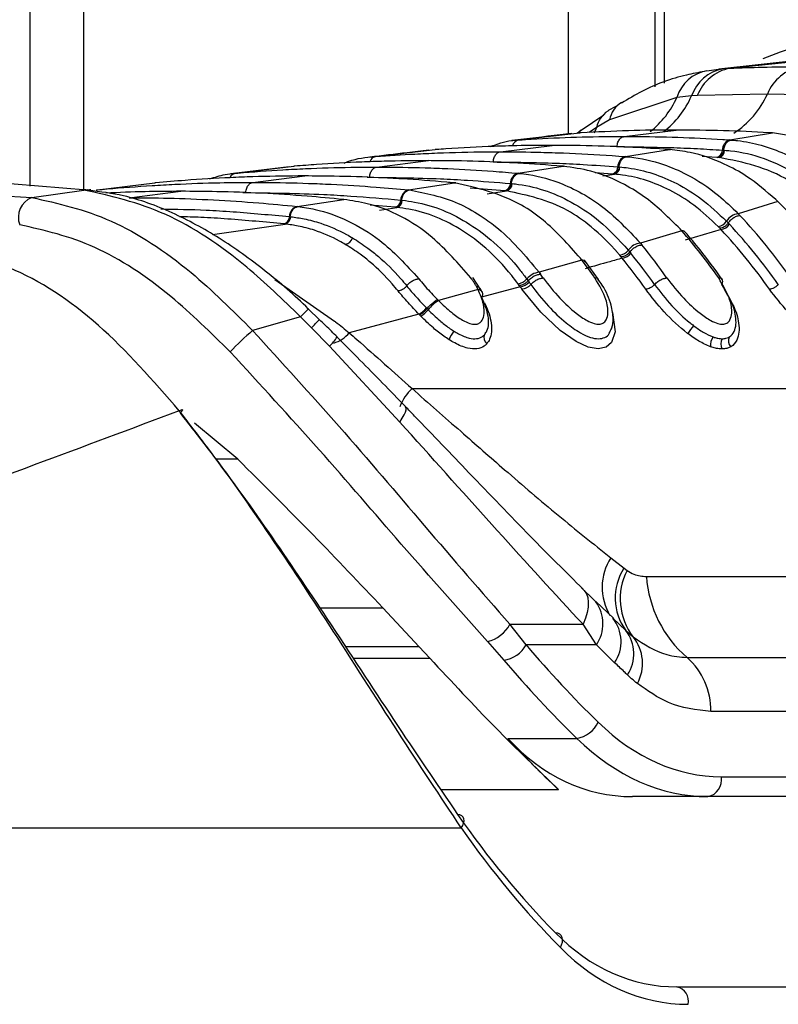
# Model space of a CAD drawing. Header units: millimetres. Extents: x 20 to 22981, y 40 to 19992.
# Tile 30 of 158: x 6633 to 6680, y 5854 to 5916. Entities that reach past the tile are written whole.
import ezdxf

# ---------------------------------------------------------------- set-up
doc = ezdxf.new("R2010")
doc.units = ezdxf.units.MM
doc.header["$LTSCALE"] = 2
doc.layers.add('COMPONENT_GEOMETRY', color=7, linetype='Continuous')
doc.styles.add('SLDTEXTSTYLE0', font='TXT', dxfattribs={"width": 0.75})
doc.dimstyles.new('SLDDIMSTYLE0', dxfattribs={"dimtxt": 100, "dimasz": 6.604, "dimexe": 0, "dimexo": 0.0625, "dimgap": 25, "dimtad": 0, "dimtih": 1, "dimtoh": 1, "dimdec": 0, "dimrnd": 1e-09, "dimzin": 12, "dimdsep": 46, "dimtxsty": 'SLDTEXTSTYLE0', "dimsah": 1, "dimcen": 0.09, "dimadec": 0, "dimazin": 3, "dimtfac": 1, "dimtdec": 0, "dimtofl": 0, "dimtmove": 0, "dimatfit": 3, "dimfxl": 1, "dimfrac": 2, "dimtolj": 1, "dimtzin": 12, "dimarcsym": 0})

# ---------------------------------------------------------------- blocks, each defined once
blk = doc.blocks.new('_D_4')
at = {"layer": 'COMPONENT_GEOMETRY', "color": 7}
for p, q in [((6638.523, 7959.491), (995.173, 7959.491)), ((1001.523, 7959.491), (1001.523, 5203.331)), ((801.453, 5183.019), (770.984, 5183.019)), ((770.984, 5183.019), (770.984, 5024.269)), ((1201.592, 5183.019), (1232.061, 5183.019)), ((1232.061, 5183.019), (1232.061, 5024.269)), ((770.984, 5024.269), (801.453, 5024.269)), ((1232.061, 5024.269), (1201.592, 5024.269)), ((1001.523, 2118.491), (1001.523, 4874.651)), ((6578.749, 2118.491), (995.173, 2118.491))]:
    blk.add_line(p, q, dxfattribs=at)
for points in [[(1001.523, 7959.491), (1000.507, 7952.887), (1002.539, 7952.887)], [(1001.523, 2118.491), (1002.539, 2125.095), (1000.507, 2125.095)]]:
    blk.add_solid(points, dxfattribs=at)
at = {"layer": 'COMPONENT_GEOMETRY', "color": 7, "char_height": 100, "attachment_point": 1, "style": 'SLDTEXTSTYLE0'}
for s, insert in [('9\'6.98"', (801.453, 5153.176)), ('2921mm', (728.745, 5003.558))]:
    blk.add_mtext(s, dxfattribs=dict(at, insert=insert))

msp = doc.modelspace()

# ---------------------------------------------------------------- linework, layer by layer
at = {"color": 7, "linetype": 'Continuous', "lineweight": 25}
for p, q in [((6633.394, 5905.354), (6633.394, 6410.022)), ((6672.655, 6410.022), (6672.655, 5911.6)), ((6681.804, 5913.258), (6676.682, 5912.707)), ((6677.372, 5912.76), (6682.607, 5913.313)), ((6675.923, 5912.599), (6676.944, 5912.734)), ((6676.944, 5912.734), (6677.372, 5912.76)), ((6674.048, 5910.932), (6669.796, 5909.515)), ((6674.96, 5911.022), (6674.048, 5910.932)), ((6675.327, 5911.043), (6674.96, 5911.022)), ((6679.729, 5911.138), (6675.327, 5911.043)), ((6684.127, 5911.043), (6679.729, 5911.138)), ((6669.442, 5909.804), (6668.034, 5908.847)), ((6669.796, 5909.515), (6668.992, 5909.041)), ((6667.837, 5908.714), (6668.013, 5908.874)), ((6670.732, 5908.474), (6673.988, 5908.877)), ((6664.006, 5908.25), (6664.093, 5908.256)), ((6664.093, 5908.256), (6667.929, 5908.696)), ((6668.016, 5908.868), (6667.783, 5908.665)), ((6668.023, 5908.701), (6667.929, 5908.696)), ((6667.929, 5908.696), (6667.951, 5908.698)), ((6677.37, 5908.256), (6680.048, 5908.696)), ((6677.37, 5908.256), (6677.458, 5908.25)), ((6680.048, 5908.696), (6679.954, 5908.701)), ((6655.102, 5907.207), (6658.841, 5907.646)), ((6658.919, 5907.652), (6658.841, 5907.646)), ((6658.841, 5907.646), (6658.858, 5907.648)), ((6662.954, 5907.511), (6666.21, 5907.914)), ((6670.805, 5907.207), (6673.58, 5907.646)), ((6673.58, 5907.646), (6673.501, 5907.652)), ((6673.647, 5907.643), (6673.569, 5907.649)), ((6673.58, 5907.646), (6673.648, 5907.648)), ((6655.029, 5907.201), (6655.102, 5907.207)), ((6670.805, 5907.207), (6670.88, 5907.201)), ((6676.648, 5907.153), (6676.562, 5907.158)), ((6676.706, 5907.149), (6676.649, 5907.153)), ((6676.899, 5907.616), (6676.984, 5907.61)), ((6676.985, 5907.61), (6677.042, 5907.606)), ((6649.672, 5906.566), (6646.01, 5906.13)), ((6646.294, 5906.16), (6649.963, 5906.598)), ((6650.03, 5906.604), (6649.963, 5906.598)), ((6655.175, 5906.549), (6658.432, 5906.952)), ((6664.057, 5906.16), (6666.901, 5906.598)), ((6666.901, 5906.598), (6666.834, 5906.604)), ((6666.901, 5906.598), (6666.973, 5906.599)), ((6666.972, 5906.594), (6666.905, 5906.6)), ((6670.33, 5906.567), (6670.402, 5906.561)), ((6670.403, 5906.561), (6670.451, 5906.557)), ((6646.23, 5906.154), (6646.294, 5906.16)), ((6647.397, 5905.587), (6650.654, 5905.99)), ((6664.057, 5906.16), (6664.122, 5906.154)), ((6670.063, 5906.104), (6669.991, 5906.11)), ((6670.112, 5906.1), (6670.063, 5906.104)), ((6621.039, 5905.337), (6633.497, 5904.639)), ((6637.624, 5905.115), (6641.239, 5905.552)), ((6641.298, 5905.558), (6641.239, 5905.552)), ((6657.171, 5905.115), (6660.069, 5905.552)), ((6660.069, 5905.552), (6660.01, 5905.558)), ((6660.069, 5905.552), (6660.144, 5905.553)), ((6660.143, 5905.548), (6660.084, 5905.553)), ((6663.579, 5905.52), (6663.641, 5905.514)), ((6663.642, 5905.514), (6663.684, 5905.51)), ((6633.497, 5904.639), (6636.765, 5905.107)), ((6636.674, 5905.117), (6636.473, 5905.138)), ((6636.765, 5905.107), (6636.674, 5905.117)), ((6637.21, 5905.112), (6637.115, 5905.122)), ((6637.568, 5905.11), (6637.624, 5905.115)), ((6639.619, 5904.624), (6642.875, 5905.027)), ((6657.171, 5905.115), (6657.228, 5905.11)), ((6663.3, 5905.057), (6663.237, 5905.063)), ((6663.343, 5905.053), (6663.3, 5905.057)), ((6650.174, 5904.074), (6653.115, 5904.51)), ((6650.174, 5904.074), (6650.224, 5904.069)), ((6653.115, 5904.51), (6653.063, 5904.515)), ((6656.401, 5904.013), (6656.346, 5904.019)), ((6656.439, 5904.01), (6656.401, 5904.013)), ((6656.689, 5904.475), (6656.745, 5904.47)), ((6656.745, 5904.47), (6656.782, 5904.466)), ((6680.383, 5904.392), (6677.892, 5903.619)), ((6680.383, 5904.392), (6680.259, 5904.511)), ((6649.69, 5903.435), (6649.739, 5903.43)), ((6649.74, 5903.43), (6649.772, 5903.426)), ((6677.892, 5903.619), (6678.003, 5903.502)), ((6649.394, 5902.973), (6649.345, 5902.978)), ((6649.428, 5902.97), (6649.394, 5902.973)), ((6676.745, 5902.699), (6676.638, 5902.81)), ((6676.817, 5902.623), (6676.745, 5902.699)), ((6677.158, 5903.149), (6677.268, 5903.035)), ((6677.268, 5903.035), (6677.343, 5902.955)), ((6674.346, 5902.545), (6671.747, 5901.774)), ((6674.346, 5902.545), (6674.241, 5902.664)), ((6674.553, 5902.448), (6674.447, 5902.566)), ((6676.817, 5902.623), (6674.567, 5901.962)), ((6671.747, 5901.774), (6671.843, 5901.657)), ((6670.545, 5900.899), (6670.453, 5901.01)), ((6670.607, 5900.822), (6670.545, 5900.899)), ((6670.99, 5901.33), (6671.085, 5901.216)), ((6671.085, 5901.216), (6671.15, 5901.136)), ((6668.069, 5900.703), (6665.385, 5899.934)), ((6668.069, 5900.703), (6667.978, 5900.821)), ((6668.28, 5900.6), (6668.188, 5900.719)), ((6669.114, 5899.486), (6668.289, 5900.614)), ((6661.672, 5898.895), (6661.223, 5899.613)), ((6665.385, 5899.934), (6665.47, 5899.817)), ((6661.549, 5898.851), (6661.446, 5899.043)), ((6664.192, 5899.027), (6661.772, 5898.364)), ((6664.137, 5899.104), (6664.057, 5899.214)), ((6664.192, 5899.027), (6664.137, 5899.104)), ((6664.609, 5899.516), (6664.691, 5899.402)), ((6664.691, 5899.402), (6664.748, 5899.323)), ((6661.549, 5898.851), (6659.057, 5898.157)), ((6661.813, 5898.675), (6661.706, 5898.888)), ((6658.996, 5898.219), (6659.057, 5898.157)), ((6650.388, 5897.145), (6647.378, 5896.277)), ((6651.08, 5896.448), (6650.388, 5897.145)), ((6651.568, 5896.961), (6650.883, 5897.625)), ((6657.829, 5897.297), (6653.451, 5896.13)), ((6657.941, 5897.181), (6657.869, 5897.256)), ((6658.303, 5897.693), (6658.34, 5897.655)), ((6658.34, 5897.655), (6658.408, 5897.586)), ((6652.205, 5895.285), (6651.08, 5896.448)), ((6656.628, 5890.523), (6652.205, 5895.285)), ((6657.399, 5892.624), (6696.644, 5892.624)), ((6646.444, 5888.185), (6643.732, 5890.451)), ((6669.881, 5881.994), (6670.718, 5881.337)), ((6670.718, 5881.337), (6670.91, 5881.197)), ((6672.128, 5880.806), (6698.401, 5880.806)), ((6668.046, 5880.101), (6668.845, 5879.321)), ((6668.845, 5879.321), (6668.948, 5879.231)), ((6670.07, 5878.167), (6668.953, 5879.234)), ((6655.555, 5878.854), (6657.853, 5876.395)), ((6670.006, 5878.206), (6670.83, 5877.423)), ((6663.548, 5877.813), (6668.145, 5877.813)), ((6664.568, 5876.51), (6663.548, 5877.813)), ((6668.979, 5876.51), (6668.145, 5877.813)), ((6670.83, 5877.423), (6671.298, 5877.013)), ((6662.146, 5876.72), (6663.168, 5875.557)), ((6658.51, 5875.683), (6657.853, 5876.395)), ((6668.979, 5876.51), (6664.568, 5876.51)), ((6670.13, 5875.398), (6668.979, 5876.51)), ((6674.681, 5875.726), (6700.954, 5875.726)), ((6702.446, 5872.339), (6676.173, 5872.339)), ((6663.426, 5870.642), (6667.752, 5870.642)), ((6676.841, 5868.223), (6711.825, 5868.223)), ((6675.993, 5866.981), (6671.244, 5866.981)), ((6710.977, 5866.981), (6675.993, 5866.981)), ((6605.242, 5865.022), (6660.486, 5865.022)), ((6674.048, 5855.022), (6712.515, 5855.022))]:
    msp.add_line(p, q, dxfattribs=at)
at = {"color": 8, "linetype": 'Continuous', "lineweight": 25}
for p, q in [((6636.742, 6410.022), (6636.742, 5905.154)), ((6667.226, 5908.628), (6667.226, 6410.022)), ((6673.241, 6410.022), (6673.241, 5911.816)), ((6668.992, 5909.041), (6668.536, 5908.724)), ((6668.992, 5909.041), (6668.852, 5908.677)), ((6670.242, 5907.832), (6670.281, 5907.832)), ((6676.562, 5907.158), (6675.62, 5907.213)), ((6654.581, 5905.906), (6654.725, 5905.908)), ((6669.991, 5906.11), (6668.904, 5906.182)), ((6669.39, 5905.988), (6670.112, 5906.1)), ((6663.237, 5905.063), (6661.048, 5905.225)), ((6637.548, 5905.097), (6637.624, 5905.115)), ((6646.772, 5904.943), (6646.947, 5904.945)), ((6662.121, 5904.867), (6663.343, 5905.053)), ((6656.346, 5904.019), (6654.768, 5904.146)), ((6655.344, 5903.846), (6656.439, 5904.01)), ((6644.854, 5902.302), (6649.428, 5902.97)), ((6648.771, 5899.486), (6652.533, 5896.867)), ((6646.444, 5888.185), (6645.05, 5888.185)), ((6651.591, 5878.854), (6655.555, 5878.854)), ((6657.853, 5876.395), (6653.223, 5876.395)), ((6653.692, 5875.683), (6658.51, 5875.683)), ((6666.607, 5867.417), (6659.207, 5867.417))]:
    msp.add_line(p, q, dxfattribs=at)
at = {"color": 7, "linetype": 'Continuous', "lineweight": 25, "flags": 128}
for points in [[(6636.473, 5905.138), (6636.772, 5905.153), (6636.904, 5905.145)], [(6636.674, 5905.117), (6636.974, 5905.132), (6637.115, 5905.122)], [(6636.765, 5905.107), (6637.066, 5905.122), (6637.21, 5905.112)], [(6642.768, 5891.234), (6642.847, 5891.274), (6642.908, 5891.298), (6642.948, 5891.304), (6642.967, 5891.293), (6642.964, 5891.265), (6642.939, 5891.219), (6642.892, 5891.159), (6642.858, 5891.12)], [(6668.046, 5880.101), (6668.221, 5879.938), (6668.352, 5879.732), (6668.436, 5879.487), (6668.473, 5879.205), (6668.462, 5878.892), (6668.402, 5878.552), (6668.296, 5878.191), (6668.145, 5877.813)], [(6660.486, 5865.022), (6660.58, 5865.173), (6660.639, 5865.322), (6660.663, 5865.461), (6660.65, 5865.587), (6660.601, 5865.693), (6660.517, 5865.775), (6660.403, 5865.829), (6660.262, 5865.853)], [(6666.723, 5857.487), (6666.8, 5857.658), (6666.845, 5857.826), (6666.854, 5857.984), (6666.828, 5858.124), (6666.768, 5858.242), (6666.676, 5858.332), (6666.556, 5858.39), (6666.413, 5858.413)]]:
    msp.add_lwpolyline(points, dxfattribs=at)
at = {"color": 8, "linetype": 'Continuous', "lineweight": 25, "flags": 128}
for points in [[(6669.974, 5897.427), (6669.988, 5897.399), (6670.162, 5896.19), (6669.934, 5895.514), (6669.593, 5895.225), (6669.098, 5895.12), (6668.469, 5895.228), (6667.703, 5895.578), (6666.7, 5896.281), (6665.491, 5897.42), (6664.302, 5898.872), (6664.302, 5898.872)], [(6656.628, 5890.523), (6656.779, 5890.759), (6656.895, 5890.968), (6656.975, 5891.147), (6657.017, 5891.295), (6657.021, 5891.409), (6656.987, 5891.487), (6656.98, 5891.494)]]:
    msp.add_lwpolyline(points, dxfattribs=at)
at = {"color": 7, "linetype": 'Continuous', "lineweight": 25}
for centre, radius, start, end in [((6686.75, 5896.072), 18.755, 56.61827, 112.91532), ((6676.308, 5910.279), 2.352, 99.42431, 163.88216), ((6677.435, 5910.159), 2.621, 100.79171, 160.77104), ((6677.898, 5910.057), 2.754, 101.02911, 159.01926), ((6682.359, 5910.072), 2.837, 101.08325, 157.92071), ((6677.554, 5907.628), 0.655, 106.25083, 181.05891), ((6670.989, 5906.574), 0.659, 106.20583, 180.63266), ((6676.432, 5907.607), 0.468, 286.25103, 1.06014), ((6676.574, 5907.597), 0.468, 286.39587, 1.05623), ((6669.859, 5906.562), 0.471, 286.20607, 0.63411), ((6669.98, 5906.552), 0.471, 286.33238, 0.63536), ((6664.242, 5905.523), 0.663, 106.16608, 180.27075), ((6663.105, 5905.518), 0.474, 286.16636, 0.27239), ((6663.21, 5905.508), 0.474, 286.27848, 0.27636), ((6634.001, 5903.39), 1.348, 111.96227, 200.37114), ((6657.356, 5904.475), 0.666, 106.13056, 179.95751), ((6650.359, 5903.431), 0.669, 106.0986, 179.68319), ((6656.213, 5904.476), 0.476, 286.13087, 359.95932), ((6656.306, 5904.467), 0.476, 286.2312, 359.96465), ((6656.099, 5879.763), 34.587, 34.94985, 45.40523), ((6649.212, 5903.438), 0.478, 286.09895, 359.68513), ((6649.294, 5903.429), 0.478, 286.18983, 359.69143), ((6678.014, 5902.622), 1.005, 97.00292, 148.35536), ((6652.316, 5879.347), 35.261, 35.01023, 43.23921), ((6676.548, 5903.517), 0.713, 277.30113, 328.90406), ((6676.732, 5903.34), 0.722, 276.77754, 327.83761), ((6651.897, 5879.186), 34.821, 35.01487, 43.04915), ((6653.08, 5902.279), 0.603, 281.76783, 342.48866), ((6674.366, 5902.276), 0.27, 43.39896, 94.21453), ((6647.236, 5878.923), 35.958, 35.05687, 41.06765), ((6651.632, 5879.097), 34.464, 35.01487, 43.04915), ((6671.868, 5900.701), 1.08, 96.44825, 144.38493), ((6643.482, 5878.548), 36.583, 35.08598, 39.17326), ((6670.364, 5901.77), 0.766, 276.7112, 324.90377), ((6670.523, 5901.593), 0.775, 276.23559, 323.90884), ((6643.081, 5878.402), 36.121, 35.08803, 39.00591), ((6668.093, 5900.444), 0.26, 40.78221, 95.22901), ((6638.431, 5878.164), 37.234, 35.10433, 37.25107), ((6642.826, 5878.321), 35.751, 35.08803, 39.00591), ((6665.505, 5898.781), 1.159, 95.92632, 140.65225), ((6634.701, 5877.823), 37.821, 35.11108, 35.5571), ((6663.969, 5900.031), 0.822, 276.16333, 321.14886), ((6664.109, 5899.855), 0.832, 275.72395, 320.20608), ((6634.071, 5877.616), 36.955, 35.11125, 35.40674), ((6634.316, 5877.69), 37.338, 35.11125, 35.40674), ((6661.495, 5898.547), 0.348, 327.58906, 21.97419), ((6660.472, 5895.893), 2.669, 122.00879, 140.65684), ((6656.967, 5898.812), 1.743, 299.64012, 320.05088), ((6656.913, 5898.838), 1.95, 301.81771, 320.02581), ((6678.488, 5893.732), 4.429, 140.00313, 147.98296), ((6660.742, 5880.816), 20.436, 130.84196, 136.29038), ((6661.336, 5895.168), 1.697, 140.71801, 161.78161), ((6662.395, 5895.824), 0.479, 155.05948, 232.23484), ((6677.028, 5895.358), 0.877, 144.1867, 186.46394), ((6677.459, 5895.425), 0.658, 149.55754, 207.67876), ((6677.81, 5895.629), 0.538, 153.84355, 224.28764), ((6673.606, 5879.461), 3.444, 146.99789, 216.29366), ((6674.414, 5879.411), 3.933, 152.99544, 217.58657), ((6679.475, 5881.316), 7.365, 183.97562, 229.38867), ((6668.17, 5876.718), 2.363, 326.04755, 39.02435), ((6661.616, 5878.845), 2.19, 284.00583, 331.8923), ((6668.945, 5875.954), 2.39, 326.4096, 37.91803), ((6669.244, 5875.355), 2.639, 331.25232, 38.91319), ((6662.896, 5877.461), 1.923, 278.12061, 330.38588), ((6671.788, 5872.429), 4.385, 358.81343, 48.73005), ((6667.483, 5872.38), 1.759, 278.80532, 335.98248), ((6675.771, 5868.043), 1.085, 281.81036, 9.5356), ((6673.848, 5854.12), 0.924, 347.88572, 77.5198)]:
    msp.add_arc(centre, radius, start, end, dxfattribs=at)
at = {"color": 8, "linetype": 'Continuous', "lineweight": 25}
for centre, radius, start, end in [((6668.824, 5913.287), 5.73, 308.18229, 335.72964), ((6669.712, 5913.306), 5.723, 307.68787, 336.48518), ((6674.514, 5913.485), 5.719, 302.87292, 335.77563), ((6671.487, 5909.149), 1.73, 122.77661, 167.77741), ((6670.669, 5908.647), 1.723, 124.53708, 166.76446), ((6664.204, 5907.759), 0.51, 102.55095, 166.0034), ((6655.204, 5906.727), 0.491, 102.03316, 160.83219), ((6646.377, 5905.711), 0.457, 100.42108, 156.93985), ((6661.521, 5898.511), 0.341, 29.16336, 85.25213), ((6654.934, 5892.977), 6.167, 130.99048, 137.48624), ((6635.086, 5912.157), 22.418, 315.51371, 317.3564), ((6650.419, 5897.241), 2.648, 312.40045, 328.9444), ((6651.955, 5897.348), 1.929, 285.52063, 320.84835), ((6659.503, 5890.365), 3.088, 132.95887, 158.77508), ((6672.794, 5880.146), 3.451, 147.60516, 211.0299), ((6667.037, 5877.849), 2.359, 325.41695, 35.86872)]:
    msp.add_arc(centre, radius, start, end, dxfattribs=at)
at = {"color": 7, "linetype": 'Continuous', "lineweight": 25}
for centre, major_axis, ratio, start_param, end_param in [((6701.789, 5940.587), (-4.159, 84.313), 0.706247, 2.398562, 2.492116), ((6700.941, 5940.545), (-4.159, 85.513), 0.70627, 2.399047, 2.492601), ((6676.377, 5887.023), (-0.927, 18.789), 0.706247, 2.492116, 3.106771), ((6704.764, 5940.545), (15.406, 84.89), 0.695466, 2.652484, 2.72124), ((6673.089, 5886.981), (3.601, 19.843), 0.695466, 2.652484, 3.267139), ((6675.529, 5886.981), (-0.927, 19.989), 0.706346, 2.494194, 3.108849), ((6701.533, 5923.022), (10.622, 77.443), 0.700456, 2.491976, 2.64649), ((6702.236, 5922.926), (10.626, 78.448), 0.700621, 2.490812, 2.645326), ((6675.483, 5875.022), (2.828, 19.902), 0.699969, 2.649844, 3.240726), ((6676.187, 5874.926), (2.832, 20.906), 0.700621, 2.645326, 3.236207)]:
    msp.add_ellipse(centre, major_axis=major_axis, ratio=ratio, start_param=start_param, end_param=end_param, dxfattribs=at)
for points, knots in [([(6677.372, 5912.76), (6678.051, 5912.786), (6679.531, 5912.843), (6681.012, 5912.852), (6681.813, 5912.856)], [0, 0, 0, 0, 0.458483, 1, 1, 1, 1]), ([(6675.776, 5912.556), (6675.397, 5912.488), (6674.049, 5912.246), (6672.283, 5911.597), (6670.989, 5910.825), (6670.568, 5910.574)], [0, 0, 0, 0, 0.2088826, 0.7423867, 1, 1, 1, 1]), ([(6670.301, 5910.409), (6670.12, 5910.318), (6669.91, 5910.212), (6669.719, 5910.083), (6669.693, 5910.065)], [0, 0, 0, 0, 0.866299, 1, 1, 1, 1]), ([(6673.988, 5908.877), (6673.94, 5908.877), (6672.946, 5908.876), (6670.957, 5908.849), (6669.017, 5908.751), (6668.023, 5908.701)], [0, 0, 0, 0, 0.024033, 0.499895, 1, 1, 1, 1]), ([(6679.954, 5908.701), (6679.905, 5908.704), (6678.912, 5908.762), (6676.923, 5908.852), (6674.983, 5908.868), (6673.988, 5908.877)], [0, 0, 0, 0, 0.024244, 0.500106, 1, 1, 1, 1]), ([(6667.436, 5908.652), (6667.192, 5908.625), (6665.907, 5908.48), (6664.667, 5908.334), (6663.663, 5908.215)], [0, 0, 0, 0, 0.189573, 1, 1, 1, 1]), ([(6664.093, 5908.256), (6664.239, 5908.266), (6665.331, 5908.336), (6667.369, 5908.431), (6669.437, 5908.472), (6670.557, 5908.473), (6670.732, 5908.474)], [0, 0, 0, 0, 0.0661, 0.493687, 0.921273, 1, 1, 1, 1]), ([(6670.281, 5907.832), (6670.287, 5907.885), (6670.302, 5908.027), (6670.387, 5908.237), (6670.54, 5908.418), (6670.668, 5908.455), (6670.732, 5908.474)], [0, 0, 0, 0, 0.161092, 0.440728, 0.720364, 1, 1, 1, 1]), ([(6670.732, 5908.474), (6670.906, 5908.473), (6672.027, 5908.472), (6674.094, 5908.431), (6676.133, 5908.336), (6677.224, 5908.266), (6677.37, 5908.256)], [0, 0, 0, 0, 0.078728, 0.506313, 0.933899, 1, 1, 1, 1]), ([(6685.946, 5906.359), (6685.913, 5906.385), (6684.995, 5907.096), (6683.069, 5908.238), (6681.054, 5908.543), (6680.048, 5908.696)], [0, 0, 0, 0, 0.018267, 0.509409, 1, 1, 1, 1]), ([(6666.21, 5907.914), (6665.468, 5907.91), (6664.253, 5907.902), (6662.025, 5907.836), (6660.336, 5907.751), (6659.122, 5907.666), (6658.919, 5907.652)], [0, 0, 0, 0, 0.3052025, 0.4998424, 0.916458, 1, 1, 1, 1]), ([(6662.302, 5907.835), (6662.747, 5907.995), (6663.309, 5908.198), (6663.886, 5908.241), (6664.006, 5908.25)], [0, 0, 0, 0, 0.791456, 1, 1, 1, 1]), ([(6673.501, 5907.652), (6672.759, 5907.701), (6671.544, 5907.781), (6669.316, 5907.874), (6667.627, 5907.912), (6666.412, 5907.914), (6666.21, 5907.914)], [0, 0, 0, 0, 0.305522, 0.500162, 0.917082, 1, 1, 1, 1]), ([(6670.281, 5907.832), (6671.399, 5907.822), (6673.082, 5907.806), (6675.287, 5907.714), (6676.376, 5907.648), (6676.899, 5907.616)], [0, 0, 0, 0, 0.50631, 0.762623, 1, 1, 1, 1]), ([(6680.259, 5904.511), (6679.657, 5905.027), (6678.625, 5905.911), (6676.81, 5906.893), (6675.18, 5907.465), (6674.014, 5907.597), (6673.58, 5907.646)], [0, 0, 0, 0, 0.296146, 0.5073, 0.816527, 1, 1, 1, 1]), ([(6676.984, 5907.61), (6676.992, 5907.662), (6677.012, 5907.805), (6677.105, 5908.014), (6677.265, 5908.195), (6677.394, 5908.232), (6677.459, 5908.25)], [0, 0, 0, 0, 0.160966, 0.440644, 0.720322, 1, 1, 1, 1]), ([(6677.458, 5908.25), (6677.587, 5908.239), (6678.724, 5908.141), (6680.577, 5907.607), (6682.521, 5906.487), (6683.453, 5905.716), (6683.753, 5905.468)], [0, 0, 0, 0, 0.058111, 0.513481, 0.843245, 1, 1, 1, 1]), ([(6653.136, 5906.804), (6653.232, 5906.844), (6653.846, 5907.097), (6654.488, 5907.154), (6655.029, 5907.201)], [0, 0, 0, 0, 0.157058, 1, 1, 1, 1]), ([(6658.449, 5907.608), (6657.991, 5907.555), (6656.738, 5907.41), (6655.525, 5907.264), (6654.754, 5907.172)], [0, 0, 0, 0, 0.365263, 1, 1, 1, 1]), ([(6655.102, 5907.207), (6655.926, 5907.265), (6657.222, 5907.357), (6659.537, 5907.462), (6661.331, 5907.507), (6662.652, 5907.511), (6662.954, 5907.511)], [0, 0, 0, 0, 0.314829, 0.495571, 0.884785, 1, 1, 1, 1]), ([(6662.503, 5906.87), (6662.509, 5906.922), (6662.524, 5907.065), (6662.608, 5907.274), (6662.762, 5907.456), (6662.89, 5907.493), (6662.954, 5907.511)], [0, 0, 0, 0, 0.161092, 0.440728, 0.720364, 1, 1, 1, 1]), ([(6662.954, 5907.511), (6663.801, 5907.505), (6665.122, 5907.496), (6667.461, 5907.419), (6669.231, 5907.325), (6670.527, 5907.228), (6670.805, 5907.207)], [0, 0, 0, 0, 0.32369, 0.504431, 0.893531, 1, 1, 1, 1]), ([(6670.402, 5906.561), (6670.41, 5906.613), (6670.431, 5906.756), (6670.525, 5906.965), (6670.686, 5907.146), (6670.815, 5907.183), (6670.88, 5907.201)], [0, 0, 0, 0, 0.161001, 0.440667, 0.720334, 1, 1, 1, 1]), ([(6670.88, 5907.201), (6670.942, 5907.196), (6671.725, 5907.124), (6673.004, 5906.837), (6674.88, 5906.024), (6676.467, 5904.998), (6677.483, 5904.015), (6677.892, 5903.619)], [0, 0, 0, 0, 0.02498, 0.311752, 0.510885, 0.803406, 1, 1, 1, 1]), ([(6682.547, 5904.613), (6682.065, 5904.998), (6680.271, 5906.429), (6678.212, 5906.845), (6676.706, 5907.149)], [0, 0, 0, 0, 0.268949, 1, 1, 1, 1]), ([(6677.042, 5907.606), (6677.164, 5907.596), (6678.704, 5907.463), (6680.815, 5906.733), (6682.552, 5905.362), (6683.047, 5904.971)], [0, 0, 0, 0, 0.058019, 0.731528, 1, 1, 1, 1]), ([(6646.294, 5906.16), (6646.345, 5906.164), (6647.342, 5906.251), (6648.811, 5906.357), (6651.176, 5906.478), (6653.14, 5906.539), (6654.631, 5906.546), (6655.175, 5906.549)], [0, 0, 0, 0, 0.017392, 0.336932, 0.496696, 0.8163, 1, 1, 1, 1]), ([(6658.432, 5906.952), (6657.505, 5906.945), (6656.104, 5906.934), (6653.757, 5906.851), (6651.884, 5906.75), (6650.484, 5906.639), (6650.03, 5906.604)], [0, 0, 0, 0, 0.330895, 0.499787, 0.837714, 1, 1, 1, 1]), ([(6654.725, 5905.908), (6654.731, 5905.96), (6654.746, 5906.102), (6654.83, 5906.312), (6654.984, 5906.494), (6655.111, 5906.531), (6655.175, 5906.549)], [0, 0, 0, 0, 0.161092, 0.440728, 0.720364, 1, 1, 1, 1]), ([(6655.175, 5906.549), (6655.246, 5906.549), (6656.264, 5906.548), (6657.755, 5906.524), (6660.121, 5906.436), (6662.064, 5906.325), (6663.533, 5906.203), (6664.057, 5906.16)], [0, 0, 0, 0, 0.0239994, 0.3435395, 0.503304, 0.8229067, 1, 1, 1, 1]), ([(6666.834, 5906.604), (6665.907, 5906.673), (6664.507, 5906.779), (6662.16, 5906.89), (6660.286, 5906.944), (6658.885, 5906.95), (6658.432, 5906.952)], [0, 0, 0, 0, 0.331322, 0.500214, 0.838141, 1, 1, 1, 1]), ([(6662.503, 5906.87), (6663.82, 5906.856), (6665.702, 5906.835), (6668.311, 5906.71), (6669.603, 5906.619), (6670.33, 5906.567)], [0, 0, 0, 0, 0.504425, 0.721113, 1, 1, 1, 1]), ([(6674.241, 5902.664), (6673.551, 5903.349), (6672.449, 5904.442), (6670.542, 5905.607), (6668.791, 5906.338), (6667.483, 5906.518), (6666.901, 5906.598)], [0, 0, 0, 0, 0.316585, 0.505351, 0.78008, 1, 1, 1, 1]), ([(6670.451, 5906.557), (6670.627, 5906.539), (6671.843, 5906.415), (6673.603, 5905.824), (6675.655, 5904.567), (6676.643, 5903.635), (6677.158, 5903.149)], [0, 0, 0, 0, 0.073597, 0.507112, 0.742765, 1, 1, 1, 1]), ([(6650.654, 5905.99), (6650.514, 5905.989), (6649.428, 5905.988), (6647.868, 5905.959), (6645.502, 5905.866), (6643.47, 5905.747), (6641.911, 5905.611), (6641.298, 5905.558)], [0, 0, 0, 0, 0.04475, 0.348076, 0.499734, 0.80312, 1, 1, 1, 1]), ([(6644.666, 5905.803), (6644.994, 5905.911), (6645.51, 5906.082), (6646.037, 5906.135), (6646.23, 5906.154)], [0, 0, 0, 0, 0.635219, 1, 1, 1, 1]), ([(6660.01, 5905.558), (6659.869, 5905.57), (6658.783, 5905.669), (6657.224, 5905.784), (6654.859, 5905.91), (6652.826, 5905.978), (6651.266, 5905.986), (6650.654, 5905.99)], [0, 0, 0, 0, 0.045283, 0.348609, 0.500266, 0.803652, 1, 1, 1, 1]), ([(6654.725, 5905.908), (6656.211, 5905.889), (6658.263, 5905.864), (6661.215, 5905.709), (6662.679, 5905.592), (6663.579, 5905.52)], [0, 0, 0, 0, 0.503297, 0.694828, 1, 1, 1, 1]), ([(6663.641, 5905.514), (6663.649, 5905.566), (6663.671, 5905.708), (6663.766, 5905.918), (6663.928, 5906.099), (6664.057, 5906.135), (6664.122, 5906.154)], [0, 0, 0, 0, 0.161023, 0.440682, 0.720341, 1, 1, 1, 1]), ([(6664.122, 5906.154), (6664.319, 5906.131), (6665.232, 5906.028), (6666.631, 5905.631), (6668.125, 5904.895), (6669.833, 5903.797), (6670.935, 5902.633), (6671.747, 5901.774)], [0, 0, 0, 0, 0.071059, 0.328707, 0.508594, 0.637825, 1, 1, 1, 1]), ([(6676.638, 5902.81), (6676.136, 5903.282), (6675.173, 5904.185), (6673.177, 5905.401), (6671.466, 5905.968), (6670.284, 5906.083), (6670.112, 5906.1)], [0, 0, 0, 0, 0.2574709, 0.4931968, 0.9264873, 1, 1, 1, 1]), ([(6636.473, 5905.138), (6633.748, 5905.377), (6629.735, 5905.729), (6625.825, 5905.763), (6624.569, 5905.774)], [0, 0, 0, 0, 0.67875, 1, 1, 1, 1]), ([(6637.624, 5905.115), (6637.825, 5905.134), (6638.971, 5905.243), (6640.591, 5905.366), (6642.956, 5905.497), (6645.067, 5905.573), (6646.706, 5905.582), (6647.397, 5905.587)], [0, 0, 0, 0, 0.061922, 0.352279, 0.497453, 0.787868, 1, 1, 1, 1]), ([(6646.947, 5904.945), (6646.952, 5904.997), (6646.967, 5905.14), (6647.052, 5905.35), (6647.205, 5905.531), (6647.333, 5905.568), (6647.397, 5905.587)], [0, 0, 0, 0, 0.161092, 0.440728, 0.720364, 1, 1, 1, 1]), ([(6647.397, 5905.587), (6647.616, 5905.586), (6648.781, 5905.584), (6650.419, 5905.549), (6652.785, 5905.451), (6654.879, 5905.323), (6656.497, 5905.176), (6657.171, 5905.115)], [0, 0, 0, 0, 0.0670174, 0.3573749, 0.5025485, 0.7929627, 1, 1, 1, 1]), ([(6667.978, 5900.821), (6667.219, 5901.671), (6666.067, 5902.964), (6663.44, 5904.79), (6661.505, 5905.228), (6660.069, 5905.552)], [0, 0, 0, 0, 0.331863, 0.504238, 1, 1, 1, 1]), ([(6663.684, 5905.51), (6663.821, 5905.496), (6665.164, 5905.351), (6667.049, 5904.667), (6669.337, 5903.113), (6670.389, 5901.978), (6670.99, 5901.33)], [0, 0, 0, 0, 0.051672, 0.505066, 0.717512, 1, 1, 1, 1]), ([(6633.497, 5904.639), (6635.15, 5904.269), (6638.453, 5903.53), (6643.309, 5900.329), (6646.11, 5897.539), (6647.378, 5896.277)], [0, 0, 0, 0, 0.354177, 0.707848, 1, 1, 1, 1]), ([(6650.388, 5897.145), (6649.28, 5898.217), (6646.6, 5900.809), (6641.848, 5903.97), (6638.469, 5904.726), (6636.765, 5905.107)], [0, 0, 0, 0, 0.259057, 0.626399, 1, 1, 1, 1]), ([(6650.889, 5897.631), (6650.885, 5897.635), (6650.023, 5898.486), (6648.174, 5900.072), (6645.309, 5902.145), (6642.318, 5903.754), (6639.551, 5904.779), (6637.799, 5904.996), (6637.063, 5905.087)], [0, 0, 0, 0, 0.000985, 0.211, 0.42281, 0.63293, 0.845915, 1, 1, 1, 1]), ([(6642.875, 5905.027), (6642.124, 5905.023), (6640.552, 5905.015), (6638.98, 5904.948), (6638.16, 5904.913)], [0, 0, 0, 0, 0.478036, 1, 1, 1, 1]), ([(6639.619, 5904.624), (6640.44, 5904.618), (6642.208, 5904.606), (6644.923, 5904.497), (6647.621, 5904.323), (6649.371, 5904.153), (6650.174, 5904.074)], [0, 0, 0, 0, 0.2331562, 0.5020007, 0.7713618, 1, 1, 1, 1]), ([(6653.063, 5904.515), (6652.311, 5904.586), (6650.614, 5904.746), (6647.968, 5904.911), (6645.324, 5905.011), (6643.625, 5905.022), (6642.875, 5905.027)], [0, 0, 0, 0, 0.221771, 0.500316, 0.779385, 1, 1, 1, 1]), ([(6646.947, 5904.945), (6648.58, 5904.923), (6650.779, 5904.894), (6654.027, 5904.709), (6655.64, 5904.567), (6656.689, 5904.475)], [0, 0, 0, 0, 0.50254, 0.676572, 1, 1, 1, 1]), ([(6656.745, 5904.47), (6656.753, 5904.522), (6656.775, 5904.664), (6656.871, 5904.873), (6657.033, 5905.054), (6657.163, 5905.091), (6657.228, 5905.109)], [0, 0, 0, 0, 0.161038, 0.440692, 0.720346, 1, 1, 1, 1]), ([(6657.228, 5905.11), (6658.262, 5904.907), (6659.792, 5904.607), (6661.56, 5903.61), (6663.355, 5902.355), (6664.508, 5900.98), (6665.385, 5899.934)], [0, 0, 0, 0, 0.341963, 0.506117, 0.624337, 1, 1, 1, 1]), ([(6670.453, 5901.01), (6670.411, 5901.06), (6669.848, 5901.725), (6668.784, 5902.754), (6666.501, 5904.369), (6664.647, 5904.771), (6663.343, 5905.053)], [0, 0, 0, 0, 0.021195, 0.282969, 0.495586, 1, 1, 1, 1]), ([(6649.739, 5903.43), (6649.748, 5903.482), (6649.77, 5903.624), (6649.867, 5903.833), (6650.03, 5904.014), (6650.16, 5904.051), (6650.225, 5904.069)], [0, 0, 0, 0, 0.161049, 0.440699, 0.72035, 1, 1, 1, 1]), ([(6650.224, 5904.069), (6650.586, 5904.017), (6651.657, 5903.862), (6653.402, 5903.225), (6655.661, 5901.886), (6657.027, 5900.397), (6657.823, 5899.528)], [0, 0, 0, 0, 0.1298822, 0.3855137, 0.6417484, 1, 1, 1, 1]), ([(6661.093, 5899.578), (6660.31, 5900.479), (6658.399, 5902.678), (6655.535, 5904.142), (6653.605, 5904.435), (6653.115, 5904.51)], [0, 0, 0, 0, 0.341408, 0.83284, 1, 1, 1, 1]), ([(6664.057, 5899.214), (6663.926, 5899.389), (6663.301, 5900.218), (6662.161, 5901.408), (6660.041, 5903.005), (6658.108, 5903.8), (6656.69, 5903.978), (6656.439, 5904.01)], [0, 0, 0, 0, 0.063624, 0.302569, 0.497159, 0.910873, 1, 1, 1, 1]), ([(6656.782, 5904.466), (6657.041, 5904.433), (6658.499, 5904.245), (6660.486, 5903.421), (6662.664, 5901.773), (6663.833, 5900.548), (6664.474, 5899.695), (6664.609, 5899.516)], [0, 0, 0, 0, 0.089233, 0.503156, 0.697697, 0.936448, 1, 1, 1, 1]), ([(6649.772, 5903.426), (6650.053, 5903.388), (6650.686, 5903.301), (6651.868, 5902.977), (6652.881, 5902.545), (6653.531, 5902.17), (6653.655, 5902.098)], [0, 0, 0, 0, 0.2109408, 0.4754378, 0.8993479, 1, 1, 1, 1]), ([(6677.268, 5903.035), (6677.298, 5903.076), (6677.381, 5903.188), (6677.563, 5903.347), (6677.795, 5903.477), (6677.934, 5903.494), (6678.003, 5903.502)], [0, 0, 0, 0, 0.161233, 0.440822, 0.720411, 1, 1, 1, 1]), ([(6645.97, 5894.938), (6644.75, 5896.14), (6642.063, 5898.788), (6637.428, 5901.855), (6634.3, 5902.566), (6632.738, 5902.92)], [0, 0, 0, 0, 0.294215, 0.647739, 1, 1, 1, 1]), ([(6653.203, 5901.689), (6653.082, 5901.759), (6652.451, 5902.122), (6651.464, 5902.539), (6650.315, 5902.851), (6649.7, 5902.933), (6649.428, 5902.97)], [0, 0, 0, 0, 0.1006946, 0.5246911, 0.7891506, 1, 1, 1, 1]), ([(6677.268, 5903.035), (6677.233, 5902.989), (6677.163, 5902.898), (6677.024, 5902.789), (6676.876, 5902.714), (6676.789, 5902.704), (6676.745, 5902.699)], [0, 0, 0, 0, 0.249999, 0.499999, 0.749999, 1, 1, 1, 1]), ([(6653.655, 5902.098), (6653.977, 5901.894), (6654.534, 5901.54), (6655.557, 5900.717), (6656.376, 5899.914), (6656.934, 5899.239), (6657.063, 5899.084)], [0, 0, 0, 0, 0.2622207, 0.4535665, 0.8744738, 1, 1, 1, 1]), ([(6676.892, 5899.486), (6676.435, 5900.116), (6675.684, 5901.148), (6674.877, 5902.093), (6674.562, 5902.462)], [0, 0, 0, 0, 0.609908, 1, 1, 1, 1]), ([(6642.768, 5891.234), (6641.115, 5893.131), (6637.807, 5896.927), (6632.404, 5900.47), (6628.953, 5901.181), (6627.383, 5901.505)], [0, 0, 0, 0, 0.352456, 0.705295, 1, 1, 1, 1]), ([(6656.522, 5898.763), (6656.397, 5898.914), (6655.853, 5899.571), (6655.055, 5900.35), (6654.059, 5901.149), (6653.517, 5901.491), (6653.203, 5901.689)], [0, 0, 0, 0, 0.125578, 0.546573, 0.737903, 1, 1, 1, 1]), ([(6671.085, 5901.216), (6671.117, 5901.255), (6671.206, 5901.361), (6671.395, 5901.511), (6671.634, 5901.633), (6671.773, 5901.649), (6671.843, 5901.657)], [0, 0, 0, 0, 0.161211, 0.440807, 0.720404, 1, 1, 1, 1]), ([(6671.085, 5901.216), (6671.048, 5901.173), (6670.973, 5901.087), (6670.828, 5900.984), (6670.677, 5900.913), (6670.589, 5900.904), (6670.545, 5900.899)], [0, 0, 0, 0, 0.249999, 0.499999, 0.749999, 1, 1, 1, 1]), ([(6670.607, 5900.822), (6670.347, 5900.748), (6669.574, 5900.529), (6668.794, 5900.309), (6668.276, 5900.163)], [0, 0, 0, 0, 0.336526, 1, 1, 1, 1]), ([(6664.691, 5899.402), (6664.725, 5899.439), (6664.819, 5899.538), (6665.015, 5899.679), (6665.259, 5899.794), (6665.399, 5899.809), (6665.47, 5899.817)], [0, 0, 0, 0, 0.161195, 0.440797, 0.720398, 1, 1, 1, 1]), ([(6657.063, 5899.084), (6657.095, 5899.122), (6657.183, 5899.227), (6657.373, 5899.377), (6657.612, 5899.501), (6657.753, 5899.519), (6657.823, 5899.528)], [0, 0, 0, 0, 0.16106, 0.440707, 0.720353, 1, 1, 1, 1]), ([(6657.063, 5899.084), (6657.065, 5899.08), (6657.247, 5898.856), (6657.639, 5898.396), (6658.082, 5897.927), (6658.303, 5897.693)], [0, 0, 0, 0, 0.007762, 0.50485, 1, 1, 1, 1]), ([(6657.823, 5899.528), (6657.932, 5899.396), (6658.15, 5899.131), (6658.517, 5898.722), (6658.803, 5898.417), (6658.966, 5898.249), (6658.996, 5898.219)], [0, 0, 0, 0, 0.3107859, 0.6215241, 0.9320106, 1, 1, 1, 1]), ([(6661.446, 5899.043), (6661.411, 5899.103), (6661.341, 5899.223), (6661.223, 5899.401), (6661.136, 5899.519), (6661.093, 5899.578)], [0, 0, 0, 0, 0.329912, 0.6648565, 1, 1, 1, 1]), ([(6661.699, 5898.884), (6661.679, 5898.92), (6661.632, 5899.003), (6661.513, 5899.028), (6661.446, 5899.043)], [0, 0, 0, 0, 0.432775, 1, 1, 1, 1]), ([(6664.691, 5899.402), (6664.652, 5899.362), (6664.574, 5899.281), (6664.424, 5899.184), (6664.27, 5899.117), (6664.182, 5899.108), (6664.137, 5899.104)], [0, 0, 0, 0, 0.249999, 0.499999, 0.749999, 1, 1, 1, 1]), ([(6664.859, 5899.165), (6664.894, 5899.202), (6664.988, 5899.3), (6665.184, 5899.44), (6665.429, 5899.554), (6665.57, 5899.569), (6665.64, 5899.577)], [0, 0, 0, 0, 0.161092, 0.440728, 0.720364, 1, 1, 1, 1]), ([(6664.859, 5899.165), (6665.209, 5898.71), (6665.845, 5897.884), (6666.954, 5896.831), (6667.878, 5896.161), (6668.587, 5895.827), (6669.129, 5895.727), (6669.525, 5895.827), (6669.764, 5895.989), (6669.806, 5896.147), (6669.815, 5896.18)], [0, 0, 0, 0, 0.25553, 0.463412, 0.610935, 0.714448, 0.802001, 0.887108, 0.97629, 1, 1, 1, 1]), ([(6665.64, 5899.577), (6665.97, 5899.149), (6666.56, 5898.385), (6667.555, 5897.46), (6668.311, 5896.931), (6668.814, 5896.704), (6669.165, 5896.651), (6669.437, 5896.73), (6669.644, 5896.967), (6669.751, 5897.463), (6669.615, 5898.361), (6669.162, 5899.123), (6668.892, 5899.577)], [0, 0, 0, 0, 0.181549, 0.323795, 0.40885, 0.462296, 0.504185, 0.545984, 0.60056, 0.677304, 0.807908, 1, 1, 1, 1]), ([(6669.103, 5899.478), (6669.09, 5899.501), (6669.053, 5899.563), (6668.955, 5899.572), (6668.892, 5899.577)], [0, 0, 0, 0, 0.363524, 1, 1, 1, 1]), ([(6669.822, 5896.176), (6669.871, 5896.266), (6670.013, 5896.529), (6670.062, 5897.107), (6669.923, 5897.995), (6669.553, 5898.863), (6669.17, 5899.386), (6669.074, 5899.516)], [0, 0, 0, 0, 0.085373, 0.248767, 0.504091, 0.876386, 1, 1, 1, 1]), ([(6672.637, 5899.165), (6672.672, 5899.202), (6672.766, 5899.3), (6672.963, 5899.44), (6673.208, 5899.554), (6673.348, 5899.569), (6673.418, 5899.577)], [0, 0, 0, 0, 0.161092, 0.440728, 0.720364, 1, 1, 1, 1]), ([(6672.637, 5899.165), (6672.982, 5898.717), (6673.616, 5897.892), (6674.531, 5897.018), (6675.02, 5896.637), (6675.095, 5896.579)], [0, 0, 0, 0, 0.500688, 0.922786, 1, 1, 1, 1]), ([(6673.418, 5899.577), (6673.749, 5899.149), (6674.338, 5898.385), (6675.333, 5897.46), (6676.089, 5896.931), (6676.592, 5896.704), (6676.944, 5896.651), (6677.216, 5896.73), (6677.422, 5896.967), (6677.529, 5897.463), (6677.393, 5898.361), (6676.94, 5899.123), (6676.671, 5899.577)], [0, 0, 0, 0, 0.181549, 0.323795, 0.40885, 0.462296, 0.504185, 0.545984, 0.60056, 0.677304, 0.807908, 1, 1, 1, 1]), ([(6676.866, 5899.165), (6676.883, 5899.202), (6676.93, 5899.3), (6676.932, 5899.44), (6676.849, 5899.554), (6676.73, 5899.569), (6676.671, 5899.577)], [0, 0, 0, 0, 0.161092, 0.440728, 0.720364, 1, 1, 1, 1]), ([(6677.327, 5895.867), (6677.361, 5895.889), (6677.528, 5895.998), (6677.781, 5896.423), (6677.775, 5897.106), (6677.522, 5898.079), (6677.142, 5898.709), (6676.866, 5899.165)], [0, 0, 0, 0, 0.041437, 0.201296, 0.499179, 0.63727, 1, 1, 1, 1]), ([(6657.829, 5897.297), (6657.595, 5897.544), (6657.122, 5898.046), (6656.724, 5898.522), (6656.522, 5898.763)], [0, 0, 0, 0, 0.493803, 1, 1, 1, 1]), ([(6659.057, 5898.157), (6659.32, 5897.905), (6659.79, 5897.453), (6660.481, 5896.962), (6660.998, 5896.717), (6661.356, 5896.651), (6661.604, 5896.708), (6661.812, 5896.883), (6661.959, 5897.273), (6661.925, 5897.959), (6661.68, 5898.539), (6661.549, 5898.851)], [0, 0, 0, 0, 0.161237, 0.289131, 0.368581, 0.428024, 0.487367, 0.54282, 0.643281, 0.807987, 1, 1, 1, 1]), ([(6661.961, 5896.026), (6662.013, 5896.102), (6662.216, 5896.404), (6662.25, 5897.206), (6661.95, 5897.958), (6661.789, 5898.36)], [0, 0, 0, 0, 0.136181, 0.538313, 1, 1, 1, 1]), ([(6674.733, 5896.08), (6674.728, 5896.084), (6674.194, 5896.491), (6673.184, 5897.434), (6672.447, 5898.393), (6672.08, 5898.872)], [0, 0, 0, 0, 0.005036, 0.503601, 1, 1, 1, 1]), ([(6677.006, 5898.872), (6677.299, 5898.384), (6677.704, 5897.709), (6677.971, 5896.653), (6677.965, 5895.889), (6677.666, 5895.409), (6677.467, 5895.281), (6677.425, 5895.253)], [0, 0, 0, 0, 0.35082, 0.485426, 0.783992, 0.954198, 1, 1, 1, 1]), ([(6682.511, 5896.08), (6682.506, 5896.084), (6681.972, 5896.491), (6680.962, 5897.434), (6680.226, 5898.393), (6679.858, 5898.872)], [0, 0, 0, 0, 0.005036, 0.503601, 1, 1, 1, 1]), ([(6658.34, 5897.655), (6658.372, 5897.693), (6658.463, 5897.796), (6658.636, 5897.964), (6658.839, 5898.13), (6658.943, 5898.19), (6658.996, 5898.219)], [0, 0, 0, 0, 0.160998, 0.440666, 0.720333, 1, 1, 1, 1]), ([(6661.96, 5898.012), (6661.972, 5897.986), (6662.18, 5897.552), (6662.434, 5896.733), (6662.399, 5895.874), (6662.164, 5895.535), (6662.102, 5895.446)], [0, 0, 0, 0, 0.026992, 0.449873, 0.855511, 1, 1, 1, 1]), ([(6657.869, 5897.256), (6657.868, 5897.256), (6657.855, 5897.27), (6657.842, 5897.283), (6657.829, 5897.297)], [0, 0, 0, 0, 0.011269, 1, 1, 1, 1]), ([(6659.724, 5895.698), (6659.611, 5895.773), (6659.272, 5895.996), (6658.656, 5896.485), (6658.201, 5896.928), (6657.941, 5897.181)], [0, 0, 0, 0, 0.1778417, 0.5312943, 1, 1, 1, 1]), ([(6658.408, 5897.586), (6658.647, 5897.353), (6659.062, 5896.949), (6659.62, 5896.506), (6659.923, 5896.308), (6660.023, 5896.242)], [0, 0, 0, 0, 0.476992, 0.82783, 1, 1, 1, 1]), ([(6652.687, 5895.872), (6652.453, 5896.109), (6652.088, 5896.481), (6651.706, 5896.835), (6651.568, 5896.963)], [0, 0, 0, 0, 0.639161, 1, 1, 1, 1]), ([(6652.533, 5896.867), (6652.553, 5896.852), (6652.861, 5896.609), (6653.166, 5896.362), (6653.451, 5896.13)], [0, 0, 0, 0, 0.065228, 1, 1, 1, 1]), ([(6675.095, 5896.579), (6675.296, 5896.433), (6675.696, 5896.141), (6676.11, 5895.961), (6676.317, 5895.871)], [0, 0, 0, 0, 0.500365, 1, 1, 1, 1]), ([(6647.378, 5896.277), (6649.206, 5894.273), (6652.924, 5890.201), (6658.297, 5883.83), (6661.766, 5879.854), (6663.548, 5877.813)], [0, 0, 0, 0, 0.3202202, 0.6509795, 1, 1, 1, 1]), ([(6653.451, 5896.13), (6653.611, 5895.991), (6654.938, 5894.83), (6656.247, 5893.656), (6657.399, 5892.624)], [0, 0, 0, 0, 0.120521, 1, 1, 1, 1]), ([(6660.023, 5896.242), (6660.123, 5896.181), (6660.448, 5895.986), (6660.959, 5895.779), (6661.476, 5895.738), (6661.788, 5895.851), (6661.916, 5895.98), (6661.961, 5896.026)], [0, 0, 0, 0, 0.131129, 0.422233, 0.647086, 0.874043, 1, 1, 1, 1]), ([(6676.156, 5895.259), (6675.909, 5895.366), (6675.427, 5895.574), (6674.961, 5895.914), (6674.733, 5896.08)], [0, 0, 0, 0, 0.511867, 1, 1, 1, 1]), ([(6656.98, 5891.493), (6656.503, 5891.987), (6655.097, 5893.446), (6653.643, 5894.904), (6652.682, 5895.868)], [0, 0, 0, 0, 0.338899, 1, 1, 1, 1]), ([(6662.102, 5895.446), (6662.046, 5895.39), (6661.887, 5895.232), (6661.495, 5895.094), (6660.855, 5895.143), (6660.232, 5895.393), (6659.842, 5895.628), (6659.724, 5895.698)], [0, 0, 0, 0, 0.123835, 0.354513, 0.586159, 0.875244, 1, 1, 1, 1]), ([(6676.876, 5895.12), (6676.763, 5895.126), (6676.563, 5895.138), (6676.314, 5895.205), (6676.186, 5895.249), (6676.156, 5895.259)], [0, 0, 0, 0, 0.496554, 0.8808, 1, 1, 1, 1]), ([(6676.317, 5895.871), (6676.341, 5895.863), (6676.444, 5895.827), (6676.643, 5895.774), (6676.802, 5895.764), (6676.892, 5895.759)], [0, 0, 0, 0, 0.121302, 0.507466, 1, 1, 1, 1]), ([(6676.892, 5895.759), (6676.972, 5895.764), (6677.118, 5895.774), (6677.253, 5895.826), (6677.315, 5895.86), (6677.327, 5895.867)], [0, 0, 0, 0, 0.492803, 0.897023, 1, 1, 1, 1]), ([(6662.146, 5876.72), (6660.353, 5878.732), (6656.924, 5882.581), (6651.554, 5888.857), (6647.85, 5892.891), (6645.97, 5894.938)], [0, 0, 0, 0, 0.350471, 0.670401, 1, 1, 1, 1]), ([(6677.425, 5895.253), (6677.409, 5895.245), (6677.333, 5895.203), (6677.162, 5895.138), (6676.978, 5895.126), (6676.876, 5895.12)], [0, 0, 0, 0, 0.1010985, 0.5033758, 1, 1, 1, 1]), ([(6657.399, 5892.624), (6658.423, 5891.724), (6660.399, 5889.989), (6663.455, 5887.307), (6666.607, 5884.615), (6668.786, 5882.871), (6669.881, 5881.994)], [0, 0, 0, 0, 0.234664, 0.452592, 0.724924, 1, 1, 1, 1]), ([(6642.768, 5891.234), (6636.712, 5888.959), (6624.584, 5884.402), (6611.26, 5879.915), (6604.589, 5877.668)], [0, 0, 0, 0, 0.499312, 1, 1, 1, 1]), ([(6660.486, 5865.022), (6659.175, 5866.998), (6656.52, 5871.001), (6652.526, 5877.301), (6648.506, 5883.398), (6645.323, 5887.933), (6643.342, 5890.492), (6642.768, 5891.234)], [0, 0, 0, 0, 0.249767, 0.506053, 0.707933, 0.915373, 1, 1, 1, 1]), ([(6642.826, 5891.085), (6643.389, 5890.371), (6645.293, 5887.955), (6648.422, 5883.591), (6652.341, 5877.773), (6656.313, 5871.655), (6658.933, 5867.806), (6660.262, 5865.853)], [0, 0, 0, 0, 0.084418, 0.285732, 0.492992, 0.742846, 1, 1, 1, 1]), ([(6668.154, 5880.014), (6667.053, 5881.11), (6664.711, 5883.439), (6661.17, 5887.129), (6658.529, 5889.895), (6657.17, 5891.296), (6656.979, 5891.493)], [0, 0, 0, 0, 0.307697, 0.654133, 0.951441, 1, 1, 1, 1]), ([(6668.145, 5877.813), (6668.029, 5877.937), (6666.154, 5879.938), (6662.415, 5884.078), (6658.573, 5888.357), (6656.628, 5890.523)], [0, 0, 0, 0, 0.031353, 0.509611, 1, 1, 1, 1]), ([(6655.555, 5878.854), (6654.118, 5880.374), (6651.208, 5883.453), (6648.045, 5886.594), (6646.444, 5888.185)], [0, 0, 0, 0, 0.493745, 1, 1, 1, 1]), ([(6670.91, 5881.197), (6671.055, 5881.111), (6671.452, 5880.873), (6671.865, 5880.832), (6672.128, 5880.806)], [0, 0, 0, 0, 0.3629198, 1, 1, 1, 1]), ([(6671.298, 5877.013), (6671.988, 5876.557), (6673.078, 5875.838), (6674.25, 5875.756), (6674.681, 5875.726)], [0, 0, 0, 0, 0.632591, 1, 1, 1, 1]), ([(6658.51, 5875.683), (6659.891, 5874.199), (6662.672, 5871.21), (6665.289, 5868.687), (6666.607, 5867.417)], [0, 0, 0, 0, 0.496443, 1, 1, 1, 1]), ([(6670.936, 5874.631), (6670.868, 5874.696), (6670.599, 5874.952), (6670.33, 5875.207), (6670.13, 5875.398)], [0, 0, 0, 0, 0.254448, 1, 1, 1, 1]), ([(6671.558, 5874.085), (6671.438, 5874.185), (6671.227, 5874.359), (6671.023, 5874.55), (6670.936, 5874.631)], [0, 0, 0, 0, 0.570607, 1, 1, 1, 1]), ([(6676.173, 5872.339), (6675.268, 5872.436), (6673.657, 5872.609), (6672.198, 5873.635), (6671.558, 5874.085)], [0, 0, 0, 0, 0.561369, 1, 1, 1, 1])]:
    msp.add_open_spline(points, degree=3, knots=knots, dxfattribs=at)
for points in [[(6676.985, 5907.61), (6676.975, 5907.552), (6676.956, 5907.437), (6676.877, 5907.292), (6676.772, 5907.186), (6676.69, 5907.164), (6676.649, 5907.153)], [(6670.402, 5906.561), (6670.392, 5906.503), (6670.373, 5906.388), (6670.293, 5906.243), (6670.187, 5906.137), (6670.105, 5906.115), (6670.064, 5906.104)], [(6663.641, 5905.514), (6663.631, 5905.456), (6663.611, 5905.341), (6663.531, 5905.196), (6663.424, 5905.09), (6663.342, 5905.068), (6663.3, 5905.057)], [(6656.745, 5904.47), (6656.734, 5904.412), (6656.714, 5904.297), (6656.633, 5904.152), (6656.526, 5904.046), (6656.443, 5904.024), (6656.402, 5904.013)], [(6649.739, 5903.43), (6649.729, 5903.372), (6649.708, 5903.257), (6649.626, 5903.112), (6649.518, 5903.006), (6649.436, 5902.984), (6649.394, 5902.973)], [(6657.063, 5899.084), (6657.026, 5899.041), (6656.952, 5898.955), (6656.807, 5898.852), (6656.656, 5898.779), (6656.567, 5898.769), (6656.522, 5898.763)], [(6664.859, 5899.165), (6664.82, 5899.125), (6664.741, 5899.045), (6664.59, 5898.95), (6664.435, 5898.884), (6664.346, 5898.876), (6664.302, 5898.872)], [(6672.637, 5899.165), (6672.598, 5899.125), (6672.519, 5899.045), (6672.368, 5898.95), (6672.213, 5898.884), (6672.124, 5898.876), (6672.08, 5898.872)], [(6680.416, 5899.165), (6680.376, 5899.125), (6680.297, 5899.045), (6680.146, 5898.95), (6679.991, 5898.884), (6679.902, 5898.876), (6679.858, 5898.872)], [(6657.868, 5897.256), (6657.901, 5897.275), (6657.967, 5897.312), (6658.095, 5897.411), (6658.226, 5897.53), (6658.302, 5897.613), (6658.34, 5897.655)]]:
    msp.add_open_spline(points, degree=3, dxfattribs=at)
at = {"color": 8, "linetype": 'Continuous', "lineweight": 25}
for points, knots in [([(6641.604, 5903.919), (6642.554, 5903.904), (6644.069, 5903.879), (6646.764, 5903.709), (6648.509, 5903.545), (6649.69, 5903.435)], [0, 0, 0, 0, 0.351831, 0.561454, 1, 1, 1, 1]), ([(6649.345, 5902.978), (6648.167, 5903.087), (6646.425, 5903.248), (6644.236, 5903.394), (6643.225, 5903.414), (6642.778, 5903.422)], [0, 0, 0, 0, 0.53863, 0.796092, 1, 1, 1, 1])]:
    msp.add_open_spline(points, degree=3, knots=knots, dxfattribs=at)

# ---------------------------------------------------------------- dimensions: what is measured, and where the dimension line sits
at = {"layer": 'COMPONENT_GEOMETRY', "color": 7}
dim = msp.add_linear_dim(base=(1001.523, 7959.491), p1=(6581.289, 2118.491), p2=(6641.063, 7959.491), angle=90, dimstyle='SLDDIMSTYLE0', dxfattribs=at)
dim.commit()
dim.dimension.update_dxf_attribs({"geometry": '_D_4', "text_midpoint": (1001.523, 5038.991), "dimtype": 160})

doc.saveas('drawing.dxf')
